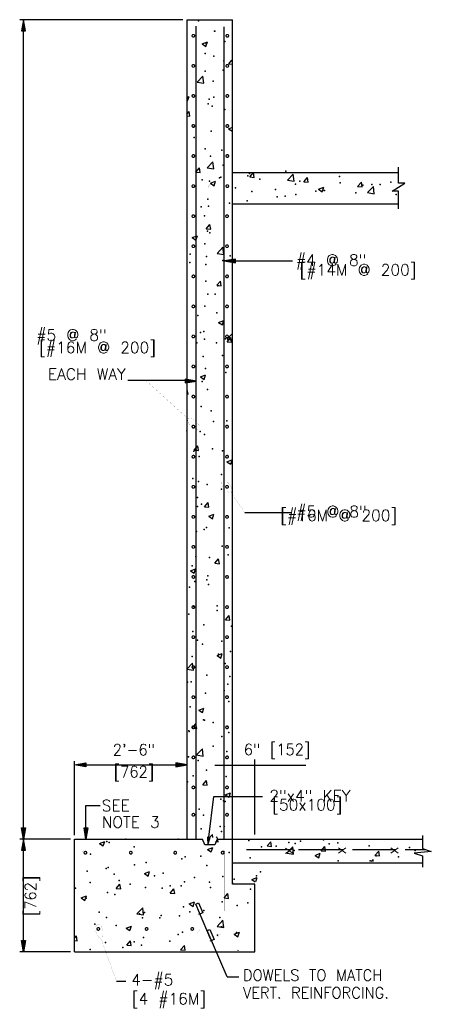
# Model space of a CAD drawing. Extents: x 0 to 354, y 0 to 250.
# Tile 3 of 7: x 86 to 131, y 85 to 194. Entities that reach past the tile are written whole.
import ezdxf
from ezdxf.enums import TextEntityAlignment as Align

# ---------------------------------------------------------------- set-up
doc = ezdxf.new("R2010")
doc.units = 0
doc.header["$MEASUREMENT"] = 0
doc.layers.get('0').update_dxf_attribs({"linetype": 'CONTINUOUS'})
for name, color, linetype in [('DIM', 7, 'CONTINUOUS'), ('DWG-LINES', 7, 'CONTINUOUS'), ('HATCH', 7, 'CONTINUOUS'), ('REBAR', 7, 'CONTINUOUS'), ('SYMBOLS', 7, 'CONTINUOUS'), ('TEXT', 7, 'CONTINUOUS')]:
    doc.layers.add(name, color=color, linetype=linetype)
doc.styles.add('TXT_SHX', font='txt.shx')

# ---------------------------------------------------------------- blocks, each defined once
blk = doc.blocks.new('REBAR')
at = {"color": 7, "linetype": 'CONTINUOUS', "const_width": 0.01378}
blk.add_lwpolyline([(-0.014553, 0, 1), (0.014553, 0, 1)], format="xyb", close=True, dxfattribs=at)

msp = doc.modelspace()

# ---------------------------------------------------------------- hatches: boundary and pattern name
at = {"layer": 'DIM', "linetype": 'CONTINUOUS'}
for points in [[(85.76, 192.92), (86.18, 192.92), (85.97, 194.17)], [(92.87, 111.78), (92.87, 111.36), (91.62, 111.57)], [(102.86, 111.78), (102.86, 111.36), (104.11, 111.57)], [(85.76, 104.6), (86.18, 104.6), (85.97, 103.35)], [(92.68, 104.6), (93.1, 104.6), (92.89, 103.35)], [(85.76, 102.1), (86.18, 102.1), (85.97, 103.35)], [(85.76, 92.11), (86.18, 92.11), (85.97, 90.86)]]:
    msp.add_hatch(color=7, dxfattribs=at).paths.add_polyline_path(points)
at = {"layer": 'TEXT', "linetype": 'CONTINUOUS'}
for points in [[(109.45, 167.22), (109.45, 167.64), (108.2, 167.43)], [(103.89, 154.32), (103.89, 153.9), (105.14, 154.11)], [(106.64, 103.53), (106.36, 103.56), (106.4, 102.72)]]:
    msp.add_hatch(color=7, dxfattribs=at).paths.add_polyline_path(points)

# ---------------------------------------------------------------- linework, layer by layer
at = {"layer": 'DIM', "color": 7, "linetype": 'CONTINUOUS'}
for p, q in [((103.62, 194.17), (85.55, 194.17)), ((85.97, 104.19), (85.97, 193.34)), ((91.62, 103.77), (91.62, 111.99)), ((92.45, 111.57), (103.27, 111.57)), ((107.17, 111.54), (117.23, 111.54)), ((111.61, 103.86), (111.61, 112.15)), ((92.89, 104.19), (92.89, 107.08)), ((92.89, 107.08), (94.48, 107.08)), ((91.19, 103.35), (85.55, 103.35)), ((85.97, 91.69), (85.97, 102.52)), ((91.19, 90.86), (85.55, 90.86))]:
    msp.add_line(p, q, dxfattribs=at)
for points in [[(85.76, 192.92), (86.18, 192.92), (85.97, 194.17)], [(92.87, 111.78), (92.87, 111.36), (91.62, 111.57)], [(102.86, 111.78), (102.86, 111.36), (104.11, 111.57)], [(85.76, 104.6), (86.18, 104.6), (85.97, 103.35)], [(92.68, 104.6), (93.1, 104.6), (92.89, 103.35)], [(85.76, 102.1), (86.18, 102.1), (85.97, 103.35)], [(85.76, 92.11), (86.18, 92.11), (85.97, 90.86)]]:
    msp.add_lwpolyline(points, close=True, dxfattribs=at)
at = {"layer": 'DWG-LINES', "color": 7, "linetype": 'CONTINUOUS'}
for p, q in [((104.11, 103.35), (104.11, 194.17)), ((104.11, 194.17), (109.11, 194.17)), ((109.11, 177.25), (127.53, 177.25)), ((109.11, 173.76), (127.53, 173.76)), ((91.62, 90.86), (91.62, 103.35)), ((91.62, 103.35), (105.81, 103.35)), ((107.41, 103.35), (130.19, 103.35)), ((109.11, 100.72), (130.19, 100.72))]:
    msp.add_line(p, q, dxfattribs=at)
for points in [[(91.62, 90.86), (111.61, 90.86), (111.61, 98.35), (109.11, 98.35), (109.11, 176.38), (109.11, 194.17)], [(107.41, 103.35), (107.16, 102.72), (106.05, 102.72), (105.81, 103.35)]]:
    msp.add_lwpolyline(points, dxfattribs=at)
at = {"layer": 'HATCH', "color": 7, "linetype": 'CONTINUOUS'}
for p, q in [((105.76, 191.49), (106.34, 191.71)), ((105.76, 191.49), (106.17, 191.21)), ((106.17, 191.21), (106.34, 191.71)), ((108.73, 189.27), (109.06, 189.67)), ((108.73, 189.27), (109.06, 189.24)), ((105.2, 187.25), (105.85, 187.93)), ((105.95, 187.14), (105.85, 187.93)), ((105.2, 187.25), (105.94, 187.14)), ((104.06, 185.57), (104.31, 185.67)), ((104.14, 185.16), (104.31, 185.67)), ((104.06, 185.22), (104.14, 185.16)), ((104.06, 183.71), (104.31, 184.01)), ((104.06, 183.51), (104.41, 183.48)), ((104.41, 183.48), (104.31, 184.01)), ((108.7, 182.09), (109.06, 182.23)), ((108.7, 182.09), (109.06, 181.85)), ((106.31, 177.76), (106.96, 178.43)), ((107.05, 177.64), (106.96, 178.43)), ((105.06, 177.26), (105.47, 177.74)), ((105.06, 177.26), (105.56, 177.22)), ((105.56, 177.22), (105.47, 177.74)), ((106.31, 177.76), (107.05, 177.64)), ((111.04, 176.74), (111.44, 177.22)), ((111.54, 176.69), (111.44, 177.22)), ((115.2, 176.38), (115.85, 177.05)), ((115.94, 176.26), (115.85, 177.05)), ((106.68, 176.05), (107.26, 176.27)), ((106.68, 176.05), (107.09, 175.77)), ((107.09, 175.77), (107.26, 176.27)), ((111.04, 176.74), (111.54, 176.69)), ((115.2, 176.38), (115.94, 176.26)), ((117.02, 176.21), (117.42, 176.69)), ((117.02, 176.21), (117.52, 176.17)), ((117.52, 176.17), (117.42, 176.69)), ((122.99, 175.69), (123.4, 176.17)), ((123.49, 175.65), (123.4, 176.17)), ((118.65, 175.38), (119.23, 175.6)), ((118.65, 175.38), (119.06, 175.1)), ((119.06, 175.1), (119.23, 175.6)), ((122.99, 175.69), (123.49, 175.65)), ((124.09, 175), (124.74, 175.68)), ((124.09, 175), (124.83, 174.88)), ((124.83, 174.88), (124.74, 175.68)), ((106.22, 170.99), (106.62, 171.47)), ((106.72, 170.95), (106.62, 171.47)), ((106.22, 170.99), (106.72, 170.95)), ((104.65, 170.01), (105.23, 170.23)), ((104.65, 170.01), (105.06, 169.73)), ((105.06, 169.73), (105.23, 170.23)), ((107.41, 168.26), (108.06, 168.94)), ((107.41, 168.26), (108.15, 168.15)), ((108.15, 168.15), (108.06, 168.94)), ((107.38, 164.73), (107.78, 165.2)), ((107.88, 164.68), (107.78, 165.2)), ((107.38, 164.73), (107.87, 164.68)), ((107.59, 160.61), (108.18, 160.83)), ((107.59, 160.61), (108.01, 160.33)), ((108.01, 160.33), (108.18, 160.83)), ((108.52, 158.77), (109.06, 159.33)), ((108.52, 158.77), (109.06, 158.68)), ((108.53, 158.46), (108.93, 158.94)), ((108.53, 158.46), (109.03, 158.42)), ((109.03, 158.41), (108.93, 158.94)), ((105.57, 154.57), (106.15, 154.79)), ((105.57, 154.57), (105.98, 154.29)), ((105.98, 154.29), (106.15, 154.79)), ((104.06, 153.13), (104.11, 153.19)), ((104.21, 152.67), (104.11, 153.19)), ((104.06, 152.68), (104.21, 152.67)), ((104.06, 148.72), (104.12, 148.75)), ((104.06, 148.56), (104.12, 148.75)), ((104.87, 146.45), (105.27, 146.93)), ((104.87, 146.45), (105.37, 146.4)), ((105.37, 146.4), (105.27, 146.93)), ((108.51, 145.17), (109.06, 145.38)), ((108.51, 145.17), (108.93, 144.89)), ((108.93, 144.89), (109.06, 145.28)), ((106.03, 140.18), (106.43, 140.66)), ((106.03, 140.18), (106.52, 140.14)), ((106.52, 140.14), (106.43, 140.66)), ((106.49, 139.13), (107.07, 139.35)), ((106.49, 139.13), (106.9, 138.85)), ((106.9, 138.85), (107.07, 139.35)), ((107.18, 133.91), (107.58, 134.39)), ((107.68, 133.87), (107.58, 134.39)), ((104.46, 133.09), (105.04, 133.31)), ((104.87, 132.81), (105.04, 133.31)), ((107.18, 133.91), (107.68, 133.87)), ((104.46, 133.09), (104.87, 132.81)), ((108.34, 127.65), (108.74, 128.12)), ((108.84, 127.6), (108.74, 128.12)), ((108.34, 127.65), (108.84, 127.6)), ((107.41, 123.69), (107.99, 123.91)), ((107.41, 123.69), (107.82, 123.41)), ((107.82, 123.41), (107.99, 123.91)), ((104.06, 122.18), (104.69, 122.84)), ((104.79, 122.05), (104.69, 122.84)), ((104.06, 122.16), (104.79, 122.05)), ((105.38, 117.65), (105.96, 117.87)), ((105.38, 117.65), (105.79, 117.37)), ((105.79, 117.37), (105.96, 117.87)), ((104.67, 115.63), (105.07, 116.11)), ((105.17, 115.59), (105.07, 116.11)), ((104.67, 115.63), (105.17, 115.59)), ((105.15, 112.67), (105.8, 113.34)), ((105.15, 112.67), (105.89, 112.55)), ((105.89, 112.55), (105.8, 113.34)), ((105.83, 109.37), (106.23, 109.84)), ((105.83, 109.37), (106.33, 109.32)), ((106.33, 109.32), (106.23, 109.84)), ((108.32, 108.25), (108.91, 108.48)), ((108.32, 108.25), (108.74, 107.97)), ((108.74, 107.97), (108.91, 108.48)), ((106.57, 103.5), (106.9, 103.85)), ((106.94, 103.5), (106.9, 103.85)), ((94.39, 102.86), (94.97, 103.09)), ((94.39, 102.86), (94.8, 102.58)), ((94.8, 102.58), (94.97, 103.09)), ((107.26, 103.07), (107.55, 103.04)), ((107.32, 103.5), (107.39, 103.58)), ((107.4, 103.5), (107.39, 103.58)), ((107.55, 103.04), (107.46, 103.49)), ((112.96, 102.58), (113.36, 103.05)), ((113.46, 102.53), (113.36, 103.05)), ((106.36, 102.2), (106.94, 102.42)), ((106.36, 102.2), (106.77, 101.92)), ((106.77, 101.92), (106.94, 102.42)), ((112.96, 102.58), (113.46, 102.53)), ((115.15, 101.79), (115.79, 102.47)), ((115.15, 101.79), (115.89, 101.68)), ((115.89, 101.68), (115.79, 102.47)), ((118.27, 101.54), (118.85, 101.77)), ((118.27, 101.54), (118.69, 101.26)), ((118.69, 101.26), (118.85, 101.77)), ((118.94, 102.05), (119.34, 102.53)), ((118.94, 102.05), (119.44, 102.01)), ((119.44, 102.01), (119.34, 102.53)), ((124.91, 101.53), (125.32, 102.01)), ((124.91, 101.53), (125.41, 101.49)), ((125.41, 101.49), (125.32, 102.01)), ((124.47, 100.86), (124.69, 101.09)), ((124.71, 100.86), (124.69, 101.09)), ((99.36, 99.51), (99.94, 99.73)), ((99.36, 99.51), (99.77, 99.23)), ((99.77, 99.23), (99.94, 99.73)), ((96.25, 97.86), (96.65, 98.34)), ((96.75, 97.82), (96.65, 98.34)), ((111.27, 98.85), (111.85, 99.08)), ((111.27, 98.85), (111.65, 98.6)), ((111.71, 98.65), (111.85, 99.08)), ((96.25, 97.86), (96.75, 97.82)), ((102.23, 97.34), (102.63, 97.82)), ((102.23, 97.34), (102.73, 97.3)), ((102.73, 97.3), (102.63, 97.82)), ((108.2, 96.82), (108.61, 97.3)), ((108.7, 96.77), (108.61, 97.3)), ((92.36, 96.82), (92.94, 97.04)), ((92.36, 96.82), (92.77, 96.54)), ((92.77, 96.54), (92.94, 97.04)), ((104.33, 96.15), (104.92, 96.38)), ((104.33, 96.15), (104.75, 95.87)), ((104.75, 95.87), (104.92, 96.38)), ((108.2, 96.82), (108.7, 96.77)), ((98.53, 95.04), (99.18, 95.72)), ((98.53, 95.04), (99.27, 94.93)), ((99.27, 94.93), (99.18, 95.72)), ((107.42, 93.66), (108.07, 94.34)), ((108.16, 93.55), (108.07, 94.34)), ((97.33, 93.47), (97.92, 93.69)), ((97.33, 93.47), (97.75, 93.19)), ((97.75, 93.19), (97.92, 93.69)), ((107.42, 93.66), (108.16, 93.55)), ((109.31, 92.8), (109.89, 93.02)), ((109.31, 92.8), (109.72, 92.52)), ((109.72, 92.52), (109.89, 93.02)), ((91.63, 92.36), (91.83, 92.6)), ((91.63, 92.1), (91.93, 92.08)), ((91.93, 92.08), (91.83, 92.6)), ((97.41, 91.6), (97.81, 92.07)), ((97.91, 91.55), (97.81, 92.07)), ((97.41, 91.6), (97.91, 91.55)), ((103.38, 91.07), (103.79, 91.55)), ((103.38, 91.07), (103.88, 91.03)), ((103.88, 91.03), (103.79, 91.55)), ((109.73, 90.99), (109.76, 91.03)), ((109.77, 90.99), (109.76, 91.03))]:
    msp.add_line(p, q, dxfattribs=at)
for p in [(105.36, 194.03), (107.12, 192.91), (107.17, 192.91), (106.21, 191.48), (108.29, 191.75), (106.11, 190.41), (107.07, 190.13), (108.15, 189.6), (106.1, 188.47), (108.1, 188.58), (106.97, 187.36), (107.06, 185.6), (106.43, 184.83), (106.53, 185.35), (106.87, 184.59), (108.29, 184.23), (104.87, 182.31), (106.77, 181.81), (104.87, 181.11), (106.08, 179.86), (106.67, 179.04), (107.94, 179.72), (108.08, 178.03), (110.84, 176.85), (110.99, 177.12), (115.05, 177.39), (105.01, 175.73), (105.75, 176.43), (106.57, 176.27), (107.7, 176.66), (107.83, 176.7), (112.14, 176.48), (116.12, 175.95), (116.59, 176.29), (120.98, 176.78), (121.04, 176.1), (123.56, 175.82), (124.56, 175.91), (125.49, 175.91), (126.65, 176.18), (109.45, 175.55), (111.26, 175.11), (113.9, 175.36), (116.15, 174.8), (118.35, 175.17), (119.28, 175.24), (119.3, 175.22), (122.8, 174.98), (127.24, 174.79), (106.4, 174.28), (108.8, 173.83), (110.74, 174.08), (114.06, 174.53), (114.95, 174.61), (105.64, 173.42), (106.47, 173.49), (106.04, 172.43), (106.36, 170.72), (106.61, 170.55), (106.06, 169.31), (104.42, 168.17), (104.41, 167.26), (106.17, 167.05), (106.26, 167.94), (108.05, 167.48), (108.86, 167.98), (106.16, 165.17), (106.38, 163.73), (107.21, 163.75), (107.49, 164.67), (106.06, 162.4), (107.38, 161.66), (105.29, 161.38), (105.58, 159.49), (105.96, 159.62), (105.19, 158.37), (106.03, 158.76), (107.34, 158.37), (108.34, 158.79), (105.86, 156.85), (108.03, 156.93), (106.15, 155.5), (108.37, 155.07), (105.76, 154.08), (106.35, 153.18), (105.65, 151.3), (106.75, 150.81), (107.03, 149.62), (108.51, 149.69), (105.55, 148.53), (106.01, 148.2), (104.84, 146.33), (105.09, 146.58), (106.92, 146.61), (108, 146.38), (105.45, 145.76), (104.73, 143.32), (105.35, 142.98), (107.89, 143.74), (106.33, 142.63), (107.92, 142.13), (105.23, 141.2), (105.25, 140.21), (105.69, 140.45), (105.98, 137.65), (106.26, 137.89), (108.77, 137.86), (105.15, 137.43), (107.98, 135.82), (105.05, 134.66), (106.57, 134.57), (108.66, 134.85), (104.64, 133.64), (106.3, 132.07), (106.4, 132.52), (104.38, 131.28), (104.95, 131.89), (106.47, 131.56), (104.84, 129.11), (107.43, 129.21), (104.28, 128.27), (107.43, 128.69), (105.96, 127.1), (109.02, 126.93), (104.74, 126.34), (105.24, 125.4), (105.81, 124.96), (107.96, 125.27), (104.64, 123.57), (107.56, 123.84), (108.92, 124.15), (108.31, 122.81), (106.28, 121.52), (108.82, 121.38), (104.15, 120.72), (104.54, 120.79), (108.6, 120.53), (106.12, 119.52), (108.2, 119.8), (104.44, 118.02), (108.72, 118.61), (105.93, 116.55), (106.01, 116.51), (106.97, 116.28), (108.62, 115.83), (104.28, 115.34), (104.34, 115.25), (107.93, 114.72), (108.73, 115.16), (106.97, 113.64), (104.24, 112.47), (108.51, 113.06), (105.32, 112.04), (104.78, 110.35), (106.25, 110.97), (108.41, 110.28), (104.14, 109.7), (107.85, 107.76), (108.14, 107.59), (108.31, 107.51), (105.45, 106.66), (105.91, 106), (105.66, 104.47), (107.75, 104.75), (107.91, 104.17), (108.21, 104.74), (95.22, 103.08), (95.46, 102.98), (97.31, 103.35), (103.11, 103.32), (110.93, 103.17), (115.38, 102.98), (116.06, 102.85), (116.65, 103.12), (119.21, 103.26), (119.83, 102.8), (120.81, 102.92), (124.28, 102.61), (93.39, 101.66), (98.25, 102.49), (108.17, 101.95), (108.77, 101.86), (112.32, 102.5), (113.97, 102.57), (115.95, 102.09), (128.72, 102.42), (129.36, 102.09), (98.27, 100.48), (99.57, 100.74), (103.53, 101.17), (103.89, 101.36), (105.62, 101.45), (111.09, 101.26), (120.82, 100.93), (124.37, 100.94), (125.03, 101.47), (127.53, 101.36), (93.03, 99.79), (95.12, 100.07), (95.36, 100.2), (96.03, 99.46), (101.43, 99.57), (106.29, 100.41), (112.22, 99.72), (93.34, 98.53), (96.57, 98.74), (97.79, 98.34), (100.48, 99.28), (103.79, 98.59), (104.92, 99.09), (106.58, 98.58), (108.07, 99.18), (109.31, 98.91), (111.78, 99.28), (91.72, 97.91), (95.26, 97.43), (96.08, 97.19), (99.47, 97.96), (101.34, 97.89), (102.23, 98.16), (103.43, 98.16), (106.68, 97.97), (111.13, 97.78), (92.92, 96.78), (107.97, 96.4), (110.81, 96.27), (94.37, 95.23), (98.82, 95.04), (99.36, 95.19), (103.69, 95.82), (104.39, 95.29), (105.95, 95.44), (109.65, 95.98), (93.89, 93.91), (95.16, 94.66), (99.15, 94.6), (101.09, 94.6), (101.23, 94.88), (103.27, 94.85), (107.71, 94.66), (96.23, 93.77), (103.59, 93.04), (107.87, 93.63), (107.95, 93.61), (109.55, 92.97), (95.05, 91.88), (98.23, 91.94), (99.26, 92.42), (102.2, 92.01), (103.09, 92.77), (107.46, 92.7), (93.37, 91.11), (96.96, 91.31), (99.04, 91.59)]:
    msp.add_point(p, dxfattribs=at)
at = {"layer": 'REBAR', "color": 7, "linetype": 'CONTINUOUS'}
for p, q in [((105.11, 103.35), (105.11, 193.47)), ((108.2, 103.35), (108.2, 193.38)), ((110.67, 102.17), (115.47, 102.17)), ((116.44, 102.17), (121.33, 102.17)), ((122.42, 102.17), (127.16, 102.17)), ((128.25, 102.17), (130.48, 102.17))]:
    msp.add_line(p, q, dxfattribs=at)
at = {"layer": 'REBAR', "color": 7, "linetype": 'CONTINUOUS', "const_width": 0.0138}
for points in [[(115.28, 175.95), (106.83, 175.95, 0.414214), (106.42, 175.54), (106.42, 170.3)], [(92.39, 93), (105.11, 93, 0.414214), (105.53, 93.41), (105.53, 109.66)], [(100.98, 92.52), (107.36, 92.52, 0.414214), (107.78, 92.94), (107.78, 109.66)], [(111.56, 98.43), (109.3, 98.43, -0.414214), (109.19, 98.53), (109.19, 103.32)], [(92.45, 95.4), (92.45, 101.82, -0.414214), (92.76, 102.14), (107.96, 102.14, -0.414214), (108.27, 101.82), (108.27, 95.37)]]:
    msp.add_lwpolyline(points, format="xyb", dxfattribs=at)
at = {"layer": 'SYMBOLS', "color": 7, "linetype": 'CONTINUOUS'}
for points in [[(127.53, 173.2), (127.53, 175.18), (126.81, 175.18), (128.21, 176.06), (127.53, 176.06), (127.53, 177.83)], [(130.19, 103.74), (130.19, 102.3), (131.15, 101.95), (129.26, 101.79), (130.19, 101.47), (130.19, 100.22)]]:
    msp.add_lwpolyline(points, dxfattribs=at)
at = {"layer": 'TEXT', "color": 7, "linetype": 'CONTINUOUS'}
for p, q in [((109.03, 167.43), (115.78, 167.43)), ((104.01, 154.16), (97.52, 154.16)), ((110.48, 139.54), (115.6, 139.54)), ((106.5, 103.55), (107.04, 108.05)), ((107.04, 108.05), (112.46, 108.05)), ((96.27, 87.6), (97.31, 87.6)), ((108.54, 88.07), (109.84, 88.07))]:
    msp.add_line(p, q, dxfattribs=at)
for points in [[(109.45, 167.22), (109.45, 167.64), (108.2, 167.43)], [(103.89, 154.32), (103.89, 153.9), (105.14, 154.11)], [(106.64, 103.53), (106.36, 103.56), (106.4, 102.72)]]:
    msp.add_lwpolyline(points, close=True, dxfattribs=at)
at = {"layer": 'TEXT', "color": 7, "linetype": 'CONTINUOUS', "const_width": 0.00984}
for points in [[(99.54, 154.16), (104.23, 149.91, 0.002407), (104.23, 149.9, 0.177361), (104.18, 149.78, 0.103702), (104.22, 149.55, 0.063893), (104.34, 149.33, 0.050067), (104.56, 149.09, 0.050067), (104.82, 148.9, 0.063893), (105.06, 148.8, 0.103702), (105.29, 148.79, 0.177361), (105.41, 148.85, 0.177361), (105.46, 148.98, 0.103702), (105.42, 149.21, 0.063893), (105.3, 149.43, 0.050067), (105.08, 149.67, 0.050067), (104.82, 149.86, 0.063893), (104.58, 149.96, 0.103702), (104.35, 149.97, 0.174879), (104.23, 149.91, 0.174879)], [(110.48, 139.54), (108.95, 141.76, 0.002407), (108.95, 141.77, 0.177361), (109.03, 141.88, 0.103702), (109.04, 142.11, 0.063893), (108.97, 142.36, 0.050067), (108.81, 142.64, 0.050067), (108.6, 142.88, 0.063893), (108.39, 143.03, 0.103702), (108.17, 143.09, 0.177361), (108.04, 143.06, 0.177361), (107.96, 142.94, 0.103702), (107.95, 142.71, 0.063893), (108.02, 142.47, 0.050067), (108.18, 142.19, 0.050067), (108.39, 141.95, 0.063893), (108.59, 141.8, 0.103702), (108.82, 141.73, 0.174879), (108.95, 141.76, 0.174879)], [(96.27, 87.6), (94.53, 92.37, 0.002407), (94.53, 92.37, 0.177361), (94.65, 92.44, 0.103702), (94.75, 92.65, 0.063893), (94.79, 92.9, 0.050067), (94.75, 93.22, 0.050067), (94.66, 93.53, 0.063893), (94.53, 93.75, 0.103702), (94.35, 93.9, 0.177361), (94.21, 93.92, 0.177361), (94.09, 93.85, 0.103702), (93.99, 93.64, 0.063893), (93.96, 93.39, 0.050067), (93.99, 93.07, 0.050067), (94.09, 92.76, 0.063893), (94.22, 92.54, 0.103702), (94.4, 92.39, 0.174879), (94.53, 92.37, 0.174879)]]:
    msp.add_lwpolyline(points, format="xyb", dxfattribs=at)
at = {"layer": 'TEXT', "color": 7, "linetype": 'CONTINUOUS'}
for points in [[(106.7, 92.3), (105.07, 96.14), (105.37, 96.26), (105.83, 95.18), (105.37, 94.98)], [(108.54, 88.07), (106.33, 93.19), (106.62, 93.31), (107.08, 92.22), (106.62, 92.03)]]:
    msp.add_lwpolyline(points, dxfattribs=at)

# ---------------------------------------------------------------- block references
at = {"layer": 'REBAR', "linetype": 'CONTINUOUS', "xscale": 9.9984, "yscale": 9.9984, "zscale": 9.9984}
for p in [(104.79, 192.39), (108.55, 192.39), (104.79, 189.05), (108.55, 189.05), (104.79, 185.72), (108.55, 185.72), (104.79, 182.39), (108.55, 182.39), (104.79, 179.06), (108.55, 179.06), (104.79, 175.72), (108.55, 175.72), (104.79, 172.39), (108.52, 172.39), (104.79, 169.06), (108.52, 169.06), (104.79, 165.72), (108.52, 165.72), (104.79, 162.39), (108.52, 162.39), (104.79, 159.06), (108.52, 159.06), (104.79, 155.73), (108.52, 155.73), (104.79, 152.39), (108.52, 152.39), (104.79, 149.06), (108.52, 149.06), (104.79, 145.73), (108.52, 145.73), (104.79, 142.39), (108.52, 142.39), (104.79, 139.06), (108.52, 139.06), (104.79, 135.73), (108.52, 135.73), (104.79, 132.4), (108.52, 132.4), (104.79, 129.06), (108.52, 129.06), (104.79, 125.73), (108.52, 125.73), (104.79, 122.4), (108.52, 122.4), (104.79, 119.07), (108.52, 119.07), (104.79, 115.73), (108.52, 115.73), (104.79, 112.4), (108.52, 112.4), (104.79, 109.07), (108.52, 109.07), (104.79, 106.04), (108.52, 106.04), (92.83, 101.83), (97.86, 101.83), (102.78, 101.83), (108.03, 101.83), (94.26, 93.38), (99.61, 93.38), (104.67, 93.38)]:
    msp.add_blockref('REBAR', p, dxfattribs=at)

# ---------------------------------------------------------------- texts
at = {"layer": 'DIM', "color": 7, "linetype": 'CONTINUOUS', "style": 'TXT_SHX', "width": 0.95}
for s, p in [('2\'-6" ', (98.73, 112.62)), ('6" [152]', (114.06, 112.64)), ('[762]', (98.21, 110.18))]:
    msp.add_text(s, height=1.25, dxfattribs=at).set_placement(p, align=Align.CENTER)
msp.add_text('[762]', height=1.25, rotation=90, dxfattribs=at).set_placement((87.38, 97.04), align=Align.CENTER)
at = {"layer": 'REBAR', "color": 7, "linetype": 'CONTINUOUS', "style": 'TXT_SHX'}
for p in [(115.83, 102.03), (121.69, 102.09), (127.49, 102.09)]:
    msp.add_text('x', height=1.25, rotation=90, dxfattribs=at).set_placement(p, align=Align.CENTER)
at = {"layer": 'TEXT', "color": 7, "linetype": 'CONTINUOUS', "style": 'TXT_SHX'}
for s, p in [('#4 @ 8"', (116.16, 166.89)), ('#5 @ 8"', (87.4, 158.59)), ('#5 @ 8"', (116.2, 139.02)), ('2"x4" KEY', (113.21, 107.52)), ('SEE', (94.64, 106.43)), ('NOTE 3', (94.64, 104.6)), ('4-#5', (97.91, 87.12)), ('[4 #16M]', (97.97, 85.02))]:
    msp.add_text(s, height=1.25, dxfattribs=at).set_placement(p)
for s, height, p in [('[#14M @ 200]', 1.2498, (123.04, 165.82)), ('[#16M @ 200]', 1.2498, (94.18, 157.21)), ('[#16M @ 200]', 1.2498, (120.9, 138.6)), ('[50x100]', 1.25, (117.41, 106.52))]:
    msp.add_text(s, height=height, dxfattribs=at).set_placement(p, align=Align.CENTER)
msp.add_text('EACH WAY', height=1.25, dxfattribs=at).set_placement((97.3, 154.26), align=Align.RIGHT)
at = {"layer": 'TEXT', "color": 7, "linetype": 'CONTINUOUS', "style": 'TXT_SHX', "width": 0.95}
for s, p in [('DOWELS TO MATCH', (110.28, 87.63)), ('VERT. REINFORCING.', (110.28, 85.68))]:
    msp.add_text(s, height=1.2498, dxfattribs=at).set_placement(p)

doc.saveas('drawing.dxf')
